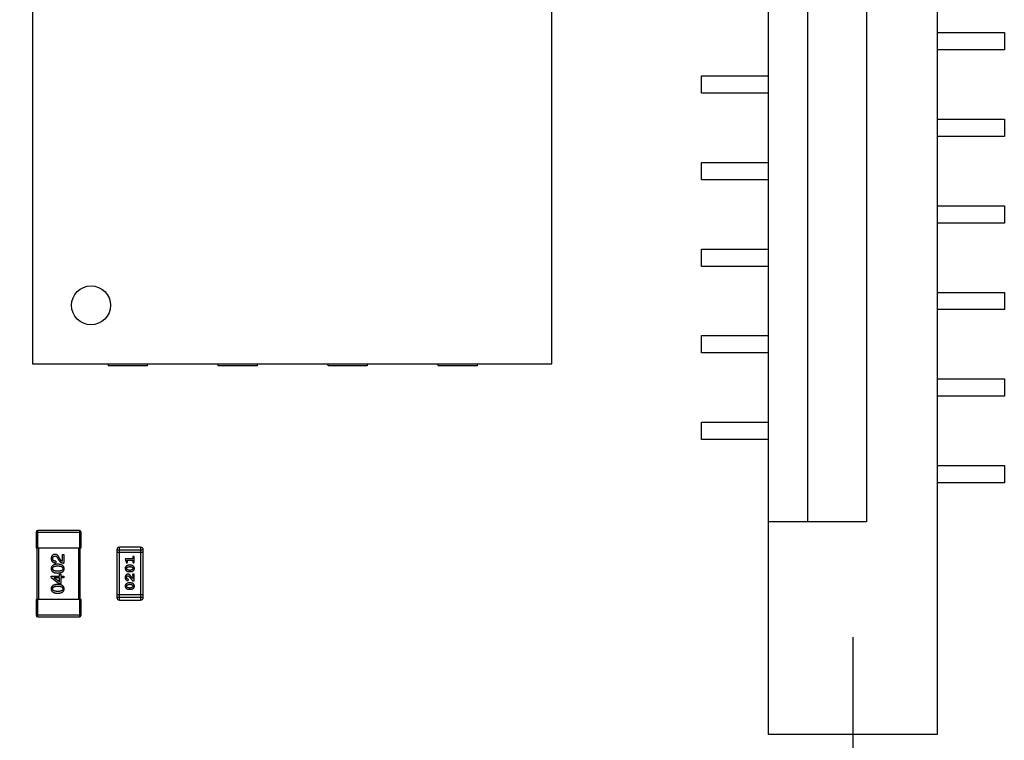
# Model space of a CAD drawing. Header units: millimetres. Extents: x 563 to 681, y 173 to 284.
# Tile 140 of 167: x 636.81 to 648.18, y 246.51 to 254.83. Entities that reach past the tile are written whole.
import ezdxf

# ---------------------------------------------------------------- set-up
doc = ezdxf.new("R2010")
doc.units = ezdxf.units.MM
doc.header["$LTSCALE"] = 30.734
doc.header["$PDMODE"] = 3
doc.header["$PDSIZE"] = 0.3125
doc.layers.get('0').update_dxf_attribs({"linetype": 'CONTINUOUS'})
doc.layers.get('Defpoints').update_dxf_attribs({"linetype": 'CONTINUOUS'})
doc.layers.add('dim', color=6, linetype='CONTINUOUS', lineweight=9)
doc.styles.add('Verdana', font='verdana.ttf', dxfattribs={"height": 2.5})
doc.dimstyles.new('aaaaaaaa 3.0', dxfattribs={"dimtxt": 2.5, "dimasz": 1.5, "dimexe": 1.25, "dimexo": 0.625, "dimtad": 1, "dimdec": 1, "dimzin": 9, "dimdsep": 46, "dimtxsty": 'Verdana', "dimcen": 0, "dimazin": 0, "dimtfac": 1, "dimtofl": 0, "dimtmove": 0, "dimatfit": 3, "dimfxl": 1, "dimlwd": 25, "dimlwe": 25, "dimarcsym": 0})

# ---------------------------------------------------------------- blocks, each defined once
blk = doc.blocks.new('*D26')
at = {"layer": 'Defpoints', "color": 0}
for p in [(632.68, 248.392), (646.431, 248.327), (646.431, 233.318)]:
    blk.add_point(p, dxfattribs=at)
at = {"layer": 'dim', "color": 0, "lineweight": 25}
for p, q in [((632.68, 247.767), (632.68, 232.068)), ((646.431, 247.702), (646.431, 232.068)), ((634.18, 233.318), (644.931, 233.318))]:
    blk.add_line(p, q, dxfattribs=at)
at = {"layer": 'dim', "color": 0}
for points in [[(634.18, 233.568), (634.18, 233.068), (632.68, 233.318)], [(644.931, 233.068), (644.931, 233.568), (646.431, 233.318)]]:
    blk.add_solid(points, dxfattribs=at)
at = {"layer": 'dim', "color": 0, "insert": (639.555, 235.25), "char_height": 2.5, "attachment_point": 5, "style": 'Verdana'}
blk.add_mtext('13.8', dxfattribs=at)

msp = doc.modelspace()

# ---------------------------------------------------------------- linework, layer by layer
at = {"linetype": 'Continuous'}
for p, q in [((645.456, 246.574), (645.456, 263.094)), ((647.406, 263.094), (647.406, 246.574)), ((645.905, 260.634), (645.905, 249.034)), ((646.59, 260.634), (646.59, 249.034)), ((636.955, 258.809), (636.955, 250.859)), ((642.955, 250.859), (642.955, 258.809)), ((647.406, 254.684), (648.181, 254.684)), ((648.181, 254.684), (648.181, 254.484)), ((648.181, 254.484), (647.406, 254.484)), ((644.681, 253.984), (644.681, 254.184)), ((644.681, 254.184), (645.456, 254.184)), ((645.456, 253.984), (644.681, 253.984)), ((647.406, 253.684), (648.181, 253.684)), ((648.181, 253.684), (648.181, 253.484)), ((648.181, 253.484), (647.406, 253.484)), ((644.681, 252.984), (644.681, 253.184)), ((644.681, 253.184), (645.456, 253.184)), ((645.456, 252.984), (644.681, 252.984)), ((647.406, 252.684), (648.181, 252.684)), ((648.181, 252.684), (648.181, 252.484)), ((648.181, 252.484), (647.406, 252.484)), ((644.681, 252.184), (645.456, 252.184)), ((644.681, 251.984), (644.681, 252.184)), ((645.456, 251.984), (644.681, 251.984)), ((647.406, 251.684), (648.181, 251.684)), ((648.181, 251.684), (648.181, 251.484)), ((648.181, 251.484), (647.406, 251.484)), ((644.681, 251.184), (645.456, 251.184)), ((644.681, 250.984), (644.681, 251.184)), ((645.456, 250.984), (644.681, 250.984)), ((636.955, 250.859), (642.955, 250.859)), ((637.83, 250.834), (637.83, 250.859)), ((638.28, 250.834), (637.83, 250.834)), ((638.28, 250.859), (638.28, 250.834)), ((639.1, 250.834), (639.1, 250.859)), ((639.55, 250.834), (639.1, 250.834)), ((639.55, 250.859), (639.55, 250.834)), ((640.37, 250.834), (640.37, 250.859)), ((640.82, 250.834), (640.37, 250.834)), ((640.82, 250.859), (640.82, 250.834)), ((641.64, 250.834), (641.64, 250.859)), ((642.09, 250.834), (641.64, 250.834)), ((642.09, 250.859), (642.09, 250.834)), ((647.406, 250.684), (648.181, 250.684)), ((648.181, 250.684), (648.181, 250.484)), ((648.181, 250.484), (647.406, 250.484)), ((644.681, 250.184), (645.456, 250.184)), ((644.681, 249.984), (644.681, 250.184)), ((645.456, 249.984), (644.681, 249.984)), ((647.406, 249.684), (648.181, 249.684)), ((648.181, 249.684), (648.181, 249.484)), ((648.181, 249.484), (647.406, 249.484)), ((646.59, 249.034), (645.456, 249.034)), ((636.995, 248.914), (636.995, 248.734)), ((636.995, 248.914), (637.515, 248.914)), ((637.015, 248.734), (637.015, 248.934)), ((637.495, 248.934), (637.015, 248.934)), ((637.495, 248.934), (637.495, 248.734)), ((637.515, 248.734), (637.515, 248.914)), ((636.995, 248.734), (637.515, 248.734)), ((637.005, 248.734), (637.005, 248.134)), ((637.025, 248.134), (637.025, 248.734)), ((637.485, 248.734), (637.485, 248.134)), ((637.505, 248.134), (637.505, 248.734)), ((637.928, 248.708), (637.928, 248.16)), ((637.928, 248.708), (638.233, 248.708)), ((638.233, 248.678), (637.928, 248.678)), ((637.958, 248.129), (637.958, 248.739)), ((638.202, 248.739), (637.958, 248.739)), ((638.202, 248.739), (638.202, 248.129)), ((638.233, 248.16), (638.233, 248.708)), ((637.222, 248.578), (637.222, 248.56)), ((637.247, 248.61), (637.258, 248.591)), ((637.272, 248.601), (637.263, 248.617)), ((637.299, 248.577), (637.299, 248.657)), ((637.299, 248.657), (637.317, 248.657)), ((637.317, 248.657), (637.317, 248.556)), ((638.024, 248.605), (638.034, 248.569)), ((638.112, 248.605), (638.024, 248.605)), ((638.051, 248.573), (638.047, 248.588)), ((638.047, 248.588), (638.112, 248.588)), ((638.112, 248.623), (638.112, 248.605)), ((638.112, 248.588), (638.112, 248.571)), ((638.129, 248.571), (638.129, 248.623)), ((638.086, 248.531), (638.068, 248.531)), ((638.068, 248.458), (638.086, 248.458)), ((638.086, 248.514), (638.069, 248.514)), ((638.069, 248.475), (638.086, 248.475)), ((637.169, 248.389), (637.169, 248.405)), ((637.169, 248.405), (637.265, 248.405)), ((637.169, 248.389), (637.263, 248.322)), ((637.198, 248.387), (637.198, 248.386)), ((637.265, 248.387), (637.198, 248.387)), ((637.265, 248.339), (637.198, 248.386)), ((637.281, 248.322), (637.263, 248.322)), ((637.265, 248.405), (637.265, 248.427)), ((637.265, 248.427), (637.281, 248.427)), ((637.265, 248.339), (637.265, 248.387)), ((637.281, 248.427), (637.281, 248.405)), ((637.281, 248.405), (637.317, 248.405)), ((637.281, 248.387), (637.281, 248.322)), ((637.317, 248.387), (637.281, 248.387)), ((637.317, 248.405), (637.317, 248.387)), ((638.086, 248.327), (638.068, 248.327)), ((638.11, 248.351), (638.129, 248.351)), ((638.112, 248.413), (638.112, 248.377)), ((638.129, 248.428), (638.121, 248.428)), ((638.129, 248.351), (638.129, 248.428)), ((638.068, 248.253), (638.086, 248.253)), ((638.086, 248.31), (638.069, 248.31)), ((638.069, 248.27), (638.086, 248.27)), ((636.995, 248.134), (636.995, 247.954)), ((637.515, 248.134), (636.995, 248.134)), ((637.015, 247.934), (637.015, 248.134)), ((637.495, 248.134), (637.495, 247.934)), ((637.515, 247.954), (637.515, 248.134)), ((638.233, 248.19), (637.928, 248.19)), ((638.233, 248.16), (637.928, 248.16)), ((637.958, 248.129), (638.202, 248.129)), ((637.515, 247.954), (636.995, 247.954)), ((637.015, 247.934), (637.495, 247.934)), ((647.406, 246.574), (645.456, 246.574))]:
    msp.add_line(p, q, dxfattribs=at)
msp.add_circle((637.63, 251.534), 0.225, dxfattribs=at)
for centre, radius, start, end in [((637.015, 248.914), 0.02, 90, 180), ((637.495, 248.914), 0.02, 0, 90), ((637.958, 248.708), 0.0305, 90, 180), ((638.202, 248.708), 0.0305, 0, 90), ((637.958, 248.16), 0.0305, 180, 270), ((638.202, 248.16), 0.0305, 270, 0), ((637.015, 247.954), 0.02, 180, 270), ((637.495, 247.954), 0.02, 270, 0)]:
    msp.add_arc(centre, radius, start, end, dxfattribs=at)
for points, knots in [([(637.213, 248.657), (637.212, 248.657), (637.208, 248.657), (637.204, 248.656), (637.199, 248.655), (637.195, 248.653), (637.191, 248.652), (637.188, 248.649), (637.184, 248.647), (637.181, 248.644), (637.179, 248.641), (637.176, 248.638), (637.174, 248.634), (637.173, 248.63), (637.171, 248.625), (637.17, 248.621), (637.17, 248.616), (637.169, 248.612), (637.169, 248.61)], [0, 0, 0, 0, 0.070688, 0.137741, 0.201612, 0.262778, 0.321223, 0.378455, 0.434411, 0.490146, 0.546362, 0.603392, 0.662208, 0.723401, 0.787372, 0.85442, 0.925153, 1, 1, 1, 1]), ([(637.169, 248.61), (637.169, 248.608), (637.169, 248.604), (637.17, 248.599), (637.171, 248.593), (637.173, 248.588), (637.175, 248.584), (637.177, 248.58), (637.18, 248.576), (637.183, 248.573), (637.187, 248.57), (637.191, 248.567), (637.195, 248.565), (637.2, 248.563), (637.205, 248.561), (637.21, 248.56), (637.216, 248.56), (637.22, 248.56), (637.222, 248.56)], [0, 0, 0, 0, 0.07282, 0.141057, 0.2062, 0.267672, 0.326735, 0.383519, 0.439188, 0.494454, 0.549628, 0.605958, 0.66397, 0.72402, 0.787502, 0.854127, 0.925065, 1, 1, 1, 1]), ([(637.186, 248.608), (637.186, 248.609), (637.187, 248.611), (637.187, 248.614), (637.187, 248.617), (637.188, 248.62), (637.189, 248.623), (637.19, 248.625), (637.192, 248.627), (637.193, 248.629), (637.195, 248.631), (637.197, 248.633), (637.199, 248.634), (637.201, 248.635), (637.204, 248.636), (637.207, 248.637), (637.21, 248.637), (637.212, 248.637), (637.213, 248.637)], [0, 0, 0, 0, 0.076112, 0.148436, 0.216883, 0.281466, 0.34298, 0.402356, 0.459881, 0.51546, 0.571111, 0.62658, 0.683162, 0.741007, 0.801404, 0.863825, 0.930544, 1, 1, 1, 1]), ([(637.222, 248.578), (637.221, 248.578), (637.218, 248.579), (637.214, 248.579), (637.21, 248.58), (637.207, 248.58), (637.203, 248.582), (637.2, 248.583), (637.198, 248.584), (637.195, 248.586), (637.193, 248.588), (637.191, 248.59), (637.19, 248.593), (637.189, 248.595), (637.188, 248.598), (637.187, 248.601), (637.186, 248.604), (637.186, 248.607), (637.186, 248.608)], [0, 0, 0, 0, 0.082594, 0.15978, 0.232961, 0.301462, 0.365595, 0.426678, 0.484662, 0.540809, 0.595146, 0.648401, 0.702272, 0.757102, 0.813447, 0.872233, 0.934055, 1, 1, 1, 1]), ([(637.263, 248.617), (637.262, 248.619), (637.26, 248.622), (637.258, 248.627), (637.255, 248.631), (637.253, 248.635), (637.25, 248.639), (637.247, 248.642), (637.244, 248.645), (637.241, 248.648), (637.238, 248.65), (637.235, 248.652), (637.231, 248.654), (637.228, 248.655), (637.224, 248.656), (637.221, 248.657), (637.217, 248.657), (637.215, 248.657), (637.213, 248.657)], [0, 0, 0, 0, 0.082731, 0.161257, 0.236138, 0.307554, 0.375712, 0.440848, 0.502916, 0.562567, 0.619798, 0.675716, 0.73039, 0.78386, 0.837315, 0.890547, 0.944917, 1, 1, 1, 1]), ([(637.213, 248.637), (637.213, 248.637), (637.215, 248.638), (637.217, 248.637), (637.22, 248.637), (637.222, 248.636), (637.224, 248.635), (637.227, 248.634), (637.229, 248.633), (637.231, 248.631), (637.233, 248.63), (637.235, 248.628), (637.237, 248.625), (637.239, 248.623), (637.241, 248.62), (637.243, 248.617), (637.245, 248.614), (637.246, 248.612), (637.247, 248.61)], [0, 0, 0, 0, 0.052237, 0.103888, 0.155485, 0.207395, 0.259864, 0.31356, 0.369176, 0.4266, 0.486836, 0.550048, 0.61567, 0.685271, 0.75824, 0.834614, 0.915635, 1, 1, 1, 1]), ([(637.258, 248.591), (637.259, 248.589), (637.261, 248.587), (637.263, 248.583), (637.266, 248.579), (637.269, 248.576), (637.272, 248.573), (637.275, 248.57), (637.278, 248.567), (637.282, 248.565), (637.286, 248.563), (637.29, 248.561), (637.294, 248.56), (637.298, 248.559), (637.302, 248.558), (637.307, 248.557), (637.312, 248.556), (637.315, 248.556), (637.317, 248.556)], [0, 0, 0, 0, 0.065828, 0.130094, 0.192451, 0.254037, 0.313974, 0.373757, 0.433048, 0.492243, 0.551902, 0.611758, 0.672678, 0.734814, 0.798569, 0.863693, 0.930488, 1, 1, 1, 1]), ([(637.299, 248.577), (637.298, 248.577), (637.296, 248.578), (637.292, 248.579), (637.288, 248.581), (637.285, 248.584), (637.281, 248.588), (637.278, 248.592), (637.275, 248.596), (637.273, 248.6), (637.272, 248.601)], [0, 0, 0, 0, 0.103034, 0.208166, 0.318255, 0.434664, 0.559728, 0.695394, 0.841708, 1, 1, 1, 1]), ([(638.034, 248.569), (638.034, 248.568), (638.034, 248.566), (638.035, 248.564), (638.036, 248.563), (638.037, 248.562), (638.038, 248.561), (638.04, 248.56), (638.041, 248.56), (638.042, 248.56), (638.043, 248.56)], [0, 0, 0, 0, 0.187321, 0.344927, 0.475328, 0.579604, 0.674244, 0.773631, 0.882025, 1, 1, 1, 1]), ([(638.043, 248.56), (638.043, 248.56), (638.045, 248.56), (638.046, 248.56), (638.048, 248.561), (638.049, 248.562), (638.051, 248.563), (638.051, 248.565), (638.052, 248.566), (638.052, 248.567), (638.052, 248.568)], [0, 0, 0, 0, 0.138815, 0.27042, 0.39836, 0.52875, 0.654955, 0.771147, 0.884581, 1, 1, 1, 1]), ([(638.052, 248.568), (638.052, 248.568), (638.052, 248.569), (638.052, 248.57), (638.051, 248.571), (638.051, 248.573), (638.051, 248.573)], [0, 0, 0, 0, 0.183151, 0.413144, 0.682305, 1, 1, 1, 1]), ([(638.12, 248.634), (638.12, 248.634), (638.119, 248.634), (638.117, 248.633), (638.115, 248.632), (638.114, 248.631), (638.113, 248.63), (638.112, 248.628), (638.112, 248.625), (638.112, 248.624), (638.112, 248.623)], [0, 0, 0, 0, 0.11517, 0.223509, 0.328254, 0.438012, 0.553651, 0.682263, 0.830856, 1, 1, 1, 1]), ([(638.112, 248.571), (638.112, 248.57), (638.112, 248.568), (638.112, 248.566), (638.113, 248.564), (638.114, 248.562), (638.115, 248.561), (638.117, 248.56), (638.119, 248.56), (638.12, 248.56), (638.12, 248.56)], [0, 0, 0, 0, 0.169102, 0.317658, 0.446239, 0.563118, 0.671828, 0.776546, 0.884858, 1, 1, 1, 1]), ([(638.129, 248.623), (638.129, 248.624), (638.129, 248.625), (638.129, 248.628), (638.128, 248.63), (638.127, 248.631), (638.125, 248.632), (638.124, 248.633), (638.122, 248.634), (638.121, 248.634), (638.12, 248.634)], [0, 0, 0, 0, 0.169012, 0.317488, 0.445429, 0.560977, 0.67065, 0.776666, 0.88492, 1, 1, 1, 1]), ([(638.12, 248.56), (638.121, 248.56), (638.122, 248.56), (638.124, 248.56), (638.125, 248.561), (638.127, 248.562), (638.128, 248.564), (638.129, 248.566), (638.129, 248.568), (638.129, 248.57), (638.129, 248.571)], [0, 0, 0, 0, 0.115051, 0.223278, 0.329269, 0.437893, 0.554681, 0.682591, 0.83103, 1, 1, 1, 1]), ([(637.245, 248.543), (637.242, 248.543), (637.236, 248.543), (637.228, 248.542), (637.22, 248.541), (637.213, 248.539), (637.206, 248.537), (637.2, 248.535), (637.194, 248.532), (637.189, 248.529), (637.185, 248.526), (637.181, 248.522), (637.177, 248.518), (637.174, 248.513), (637.172, 248.509), (637.171, 248.503), (637.169, 248.498), (637.169, 248.494), (637.169, 248.492)], [0, 0, 0, 0, 0.088475, 0.171606, 0.249595, 0.322626, 0.391327, 0.455765, 0.516374, 0.573675, 0.628522, 0.681161, 0.732559, 0.783563, 0.83504, 0.887639, 0.942585, 1, 1, 1, 1]), ([(637.169, 248.492), (637.169, 248.49), (637.169, 248.486), (637.17, 248.481), (637.172, 248.475), (637.174, 248.47), (637.177, 248.466), (637.18, 248.462), (637.184, 248.458), (637.189, 248.455), (637.194, 248.452), (637.199, 248.449), (637.206, 248.447), (637.212, 248.445), (637.22, 248.443), (637.228, 248.442), (637.236, 248.442), (637.242, 248.441), (637.245, 248.441)], [0, 0, 0, 0, 0.057911, 0.113262, 0.165956, 0.217443, 0.268511, 0.319665, 0.372, 0.426129, 0.483365, 0.543779, 0.607756, 0.676562, 0.749704, 0.827713, 0.911177, 1, 1, 1, 1]), ([(637.186, 248.492), (637.186, 248.493), (637.186, 248.496), (637.187, 248.499), (637.188, 248.503), (637.19, 248.506), (637.192, 248.509), (637.195, 248.511), (637.198, 248.514), (637.201, 248.516), (637.205, 248.517), (637.209, 248.519), (637.214, 248.52), (637.22, 248.521), (637.225, 248.522), (637.232, 248.523), (637.238, 248.523), (637.243, 248.523), (637.245, 248.523)], [0, 0, 0, 0, 0.050604, 0.098688, 0.145699, 0.191791, 0.238625, 0.286717, 0.337546, 0.391814, 0.449755, 0.512106, 0.579685, 0.652048, 0.730262, 0.814146, 0.904281, 1, 1, 1, 1]), ([(637.245, 248.462), (637.243, 248.462), (637.238, 248.462), (637.232, 248.462), (637.225, 248.463), (637.22, 248.464), (637.214, 248.465), (637.209, 248.466), (637.205, 248.468), (637.201, 248.469), (637.198, 248.471), (637.195, 248.474), (637.192, 248.476), (637.19, 248.479), (637.188, 248.482), (637.187, 248.485), (637.186, 248.489), (637.186, 248.491), (637.186, 248.492)], [0, 0, 0, 0, 0.096452, 0.187278, 0.271765, 0.350519, 0.423437, 0.491321, 0.554011, 0.612224, 0.666281, 0.717003, 0.764884, 0.811423, 0.856783, 0.902993, 0.950236, 1, 1, 1, 1]), ([(637.319, 248.492), (637.319, 248.494), (637.319, 248.498), (637.318, 248.504), (637.316, 248.509), (637.314, 248.514), (637.312, 248.518), (637.308, 248.522), (637.305, 248.526), (637.3, 248.53), (637.295, 248.533), (637.29, 248.535), (637.284, 248.537), (637.277, 248.539), (637.27, 248.541), (637.262, 248.542), (637.254, 248.543), (637.248, 248.543), (637.245, 248.543)], [0, 0, 0, 0, 0.059134, 0.115603, 0.169236, 0.221572, 0.273254, 0.32474, 0.377319, 0.431815, 0.488555, 0.548609, 0.612242, 0.680182, 0.75251, 0.829782, 0.91231, 1, 1, 1, 1]), ([(637.245, 248.523), (637.248, 248.523), (637.252, 248.523), (637.259, 248.523), (637.265, 248.522), (637.271, 248.521), (637.276, 248.52), (637.281, 248.519), (637.285, 248.517), (637.289, 248.516), (637.293, 248.514), (637.296, 248.511), (637.298, 248.509), (637.3, 248.506), (637.302, 248.503), (637.303, 248.499), (637.304, 248.496), (637.304, 248.493), (637.304, 248.492)], [0, 0, 0, 0, 0.094834, 0.184067, 0.267029, 0.344713, 0.417334, 0.484367, 0.546941, 0.604717, 0.65953, 0.710539, 0.759381, 0.806382, 0.853027, 0.900623, 0.949121, 1, 1, 1, 1]), ([(637.304, 248.492), (637.304, 248.491), (637.304, 248.489), (637.304, 248.485), (637.302, 248.482), (637.301, 248.479), (637.299, 248.476), (637.296, 248.474), (637.293, 248.471), (637.29, 248.469), (637.286, 248.468), (637.281, 248.466), (637.276, 248.465), (637.271, 248.464), (637.265, 248.463), (637.259, 248.462), (637.252, 248.462), (637.248, 248.462), (637.245, 248.462)], [0, 0, 0, 0, 0.049766, 0.097012, 0.143225, 0.188786, 0.235079, 0.282962, 0.333687, 0.387747, 0.445963, 0.508657, 0.576545, 0.649868, 0.72822, 0.812712, 0.903543, 1, 1, 1, 1]), ([(637.245, 248.441), (637.248, 248.441), (637.254, 248.442), (637.262, 248.442), (637.27, 248.443), (637.277, 248.445), (637.284, 248.447), (637.29, 248.449), (637.295, 248.452), (637.3, 248.455), (637.305, 248.458), (637.308, 248.462), (637.312, 248.466), (637.314, 248.47), (637.316, 248.475), (637.318, 248.481), (637.319, 248.486), (637.319, 248.49), (637.319, 248.492)], [0, 0, 0, 0, 0.087693, 0.170223, 0.247496, 0.319826, 0.387768, 0.451403, 0.511459, 0.568358, 0.622671, 0.675251, 0.726739, 0.778422, 0.830759, 0.884394, 0.940865, 1, 1, 1, 1]), ([(638.068, 248.531), (638.067, 248.531), (638.065, 248.531), (638.062, 248.531), (638.059, 248.531), (638.056, 248.53), (638.053, 248.529), (638.05, 248.528), (638.047, 248.527), (638.044, 248.525), (638.041, 248.523), (638.038, 248.522), (638.036, 248.52), (638.034, 248.519), (638.032, 248.517), (638.031, 248.515), (638.029, 248.513), (638.028, 248.511), (638.026, 248.508), (638.025, 248.504), (638.024, 248.499), (638.024, 248.496), (638.024, 248.494)], [0, 0, 0, 0, 0.049855, 0.099516, 0.148482, 0.19758, 0.246804, 0.296268, 0.346517, 0.397047, 0.446826, 0.49336, 0.537801, 0.579207, 0.617974, 0.654833, 0.689171, 0.722088, 0.786392, 0.853518, 0.924186, 1, 1, 1, 1]), ([(638.024, 248.494), (638.024, 248.493), (638.024, 248.49), (638.025, 248.486), (638.026, 248.482), (638.027, 248.479), (638.029, 248.475), (638.032, 248.472), (638.035, 248.469), (638.038, 248.467), (638.042, 248.465), (638.045, 248.463), (638.049, 248.461), (638.053, 248.46), (638.057, 248.459), (638.061, 248.458), (638.064, 248.458), (638.067, 248.458), (638.068, 248.458)], [0, 0, 0, 0, 0.06692, 0.130834, 0.19258, 0.252759, 0.312631, 0.373411, 0.436359, 0.501894, 0.568244, 0.632472, 0.69556, 0.757163, 0.818592, 0.878885, 0.939235, 1, 1, 1, 1]), ([(638.041, 248.494), (638.041, 248.495), (638.041, 248.496), (638.041, 248.498), (638.042, 248.5), (638.042, 248.501), (638.043, 248.503), (638.044, 248.504), (638.045, 248.505), (638.046, 248.506), (638.046, 248.507)], [0, 0, 0, 0, 0.138115, 0.270177, 0.397547, 0.520057, 0.63869, 0.757499, 0.878226, 1, 1, 1, 1]), ([(638.047, 248.482), (638.046, 248.483), (638.045, 248.483), (638.044, 248.485), (638.043, 248.486), (638.042, 248.488), (638.042, 248.489), (638.041, 248.491), (638.041, 248.493), (638.041, 248.494), (638.041, 248.494)], [0, 0, 0, 0, 0.13042, 0.256046, 0.378133, 0.498725, 0.620452, 0.742761, 0.869406, 1, 1, 1, 1]), ([(638.046, 248.507), (638.047, 248.507), (638.049, 248.508), (638.051, 248.51), (638.054, 248.511), (638.057, 248.512), (638.059, 248.513), (638.062, 248.514), (638.065, 248.514), (638.068, 248.514), (638.069, 248.514)], [0, 0, 0, 0, 0.125331, 0.248948, 0.371201, 0.494032, 0.616811, 0.742104, 0.868849, 1, 1, 1, 1]), ([(638.069, 248.475), (638.068, 248.475), (638.065, 248.475), (638.062, 248.475), (638.059, 248.476), (638.057, 248.477), (638.054, 248.478), (638.051, 248.479), (638.049, 248.48), (638.048, 248.482), (638.047, 248.482)], [0, 0, 0, 0, 0.135446, 0.266257, 0.393419, 0.517936, 0.639137, 0.758785, 0.879345, 1, 1, 1, 1]), ([(638.131, 248.495), (638.131, 248.496), (638.131, 248.499), (638.13, 248.503), (638.129, 248.507), (638.127, 248.51), (638.125, 248.514), (638.123, 248.517), (638.12, 248.52), (638.116, 248.522), (638.113, 248.524), (638.109, 248.526), (638.105, 248.528), (638.102, 248.529), (638.098, 248.53), (638.094, 248.531), (638.09, 248.531), (638.087, 248.531), (638.086, 248.531)], [0, 0, 0, 0, 0.067217, 0.131051, 0.19272, 0.252824, 0.312745, 0.373449, 0.436041, 0.501494, 0.567761, 0.632087, 0.695096, 0.757109, 0.817993, 0.878657, 0.939311, 1, 1, 1, 1]), ([(638.086, 248.514), (638.087, 248.514), (638.089, 248.514), (638.092, 248.514), (638.095, 248.513), (638.098, 248.512), (638.1, 248.511), (638.103, 248.51), (638.105, 248.509), (638.107, 248.507), (638.108, 248.507)], [0, 0, 0, 0, 0.135449, 0.266263, 0.393429, 0.516942, 0.639128, 0.758779, 0.879341, 1, 1, 1, 1]), ([(638.086, 248.458), (638.087, 248.458), (638.089, 248.458), (638.092, 248.458), (638.096, 248.458), (638.099, 248.459), (638.102, 248.46), (638.105, 248.461), (638.108, 248.462), (638.111, 248.464), (638.113, 248.465), (638.116, 248.467), (638.118, 248.469), (638.12, 248.47), (638.122, 248.472), (638.124, 248.474), (638.125, 248.475), (638.127, 248.478), (638.128, 248.481), (638.13, 248.485), (638.131, 248.49), (638.131, 248.493), (638.131, 248.495)], [0, 0, 0, 0, 0.049886, 0.09882, 0.148132, 0.19689, 0.246038, 0.295176, 0.345305, 0.395692, 0.445312, 0.491875, 0.535813, 0.577009, 0.616081, 0.652689, 0.687585, 0.720206, 0.785062, 0.85223, 0.923759, 1, 1, 1, 1]), ([(638.108, 248.482), (638.107, 248.482), (638.106, 248.481), (638.103, 248.479), (638.101, 248.478), (638.098, 248.477), (638.095, 248.476), (638.092, 248.475), (638.089, 248.475), (638.087, 248.475), (638.086, 248.475)], [0, 0, 0, 0, 0.124927, 0.248361, 0.370889, 0.492583, 0.61616, 0.741472, 0.869044, 1, 1, 1, 1]), ([(638.108, 248.507), (638.108, 248.507), (638.109, 248.506), (638.11, 248.504), (638.111, 248.503), (638.112, 248.501), (638.113, 248.5), (638.113, 248.498), (638.113, 248.496), (638.113, 248.495), (638.113, 248.495)], [0, 0, 0, 0, 0.129853, 0.25607, 0.380154, 0.49978, 0.62208, 0.743277, 0.868791, 1, 1, 1, 1]), ([(638.113, 248.495), (638.113, 248.494), (638.113, 248.493), (638.113, 248.491), (638.113, 248.489), (638.112, 248.488), (638.111, 248.486), (638.11, 248.485), (638.109, 248.484), (638.109, 248.483), (638.108, 248.482)], [0, 0, 0, 0, 0.139844, 0.271849, 0.399162, 0.521619, 0.6402, 0.758957, 0.87828, 1, 1, 1, 1]), ([(638.056, 248.428), (638.055, 248.428), (638.053, 248.428), (638.05, 248.427), (638.047, 248.426), (638.044, 248.425), (638.041, 248.424), (638.038, 248.422), (638.036, 248.42), (638.033, 248.417), (638.031, 248.415), (638.029, 248.412), (638.027, 248.409), (638.026, 248.406), (638.025, 248.402), (638.024, 248.399), (638.024, 248.395), (638.024, 248.392), (638.024, 248.391)], [0, 0, 0, 0, 0.060981, 0.120256, 0.178148, 0.236115, 0.293993, 0.352864, 0.413358, 0.476056, 0.539296, 0.602396, 0.665116, 0.728325, 0.792919, 0.859317, 0.928302, 1, 1, 1, 1]), ([(638.024, 248.391), (638.024, 248.389), (638.024, 248.386), (638.025, 248.381), (638.026, 248.376), (638.028, 248.372), (638.031, 248.368), (638.033, 248.364), (638.037, 248.361), (638.04, 248.358), (638.044, 248.356), (638.047, 248.355), (638.05, 248.354), (638.052, 248.354), (638.053, 248.354)], [0, 0, 0, 0, 0.098286, 0.193983, 0.289056, 0.384352, 0.477435, 0.566197, 0.652355, 0.737986, 0.818188, 0.887401, 0.94802, 1, 1, 1, 1]), ([(638.068, 248.327), (638.067, 248.327), (638.065, 248.327), (638.062, 248.327), (638.059, 248.326), (638.056, 248.325), (638.053, 248.324), (638.05, 248.323), (638.047, 248.322), (638.044, 248.321), (638.041, 248.319), (638.038, 248.317), (638.036, 248.316), (638.034, 248.314), (638.032, 248.312), (638.031, 248.311), (638.029, 248.309), (638.028, 248.307), (638.026, 248.303), (638.025, 248.299), (638.024, 248.295), (638.024, 248.291), (638.024, 248.29)], [0, 0, 0, 0, 0.049855, 0.099516, 0.148482, 0.19758, 0.246804, 0.296268, 0.346517, 0.397047, 0.446826, 0.49336, 0.537801, 0.579207, 0.617974, 0.654833, 0.689171, 0.722088, 0.786392, 0.853518, 0.924186, 1, 1, 1, 1]), ([(638.041, 248.391), (638.041, 248.392), (638.041, 248.395), (638.042, 248.399), (638.043, 248.402), (638.045, 248.405), (638.048, 248.407), (638.05, 248.409), (638.053, 248.41), (638.055, 248.41), (638.056, 248.41)], [0, 0, 0, 0, 0.156344, 0.299348, 0.4327, 0.561, 0.682299, 0.791883, 0.89611, 1, 1, 1, 1]), ([(638.046, 248.376), (638.046, 248.376), (638.045, 248.377), (638.044, 248.379), (638.043, 248.381), (638.042, 248.383), (638.042, 248.385), (638.041, 248.387), (638.041, 248.389), (638.041, 248.39), (638.041, 248.391)], [0, 0, 0, 0, 0.121873, 0.243139, 0.363336, 0.485133, 0.607572, 0.734701, 0.864814, 1, 1, 1, 1]), ([(638.055, 248.371), (638.054, 248.371), (638.052, 248.372), (638.05, 248.373), (638.048, 248.374), (638.047, 248.375), (638.046, 248.376)], [0, 0, 0, 0, 0.285518, 0.544185, 0.781367, 1, 1, 1, 1]), ([(638.053, 248.354), (638.054, 248.354), (638.055, 248.354), (638.056, 248.354), (638.058, 248.355), (638.059, 248.356), (638.06, 248.358), (638.061, 248.359), (638.061, 248.361), (638.061, 248.362), (638.061, 248.363)], [0, 0, 0, 0, 0.120856, 0.239483, 0.360995, 0.490166, 0.620982, 0.746416, 0.870253, 1, 1, 1, 1]), ([(638.061, 248.363), (638.061, 248.363), (638.061, 248.364), (638.061, 248.365), (638.061, 248.367), (638.06, 248.368), (638.059, 248.369), (638.058, 248.37), (638.057, 248.37), (638.055, 248.371), (638.055, 248.371)], [0, 0, 0, 0, 0.127347, 0.246131, 0.359406, 0.470543, 0.586092, 0.711469, 0.847022, 1, 1, 1, 1]), ([(638.085, 248.411), (638.084, 248.412), (638.083, 248.413), (638.08, 248.416), (638.078, 248.418), (638.076, 248.42), (638.074, 248.421), (638.073, 248.423), (638.071, 248.424), (638.069, 248.425), (638.066, 248.426), (638.063, 248.427), (638.06, 248.428), (638.058, 248.428), (638.056, 248.428)], [0, 0, 0, 0, 0.103002, 0.197728, 0.285279, 0.365235, 0.437224, 0.502446, 0.560545, 0.611446, 0.707576, 0.80349, 0.900532, 1, 1, 1, 1]), ([(638.056, 248.41), (638.056, 248.41), (638.058, 248.41), (638.06, 248.409), (638.063, 248.408), (638.064, 248.406), (638.065, 248.406)], [0, 0, 0, 0, 0.212836, 0.442809, 0.70317, 1, 1, 1, 1]), ([(638.065, 248.406), (638.066, 248.405), (638.067, 248.404), (638.068, 248.403), (638.07, 248.401), (638.072, 248.399), (638.074, 248.396), (638.076, 248.393), (638.079, 248.39), (638.082, 248.387), (638.085, 248.383), (638.088, 248.38), (638.091, 248.375), (638.094, 248.371), (638.098, 248.366), (638.102, 248.361), (638.106, 248.356), (638.109, 248.352), (638.11, 248.351)], [0, 0, 0, 0, 0.026647, 0.057942, 0.094152, 0.134806, 0.180631, 0.231142, 0.286385, 0.346321, 0.411439, 0.481035, 0.555329, 0.634592, 0.718826, 0.807759, 0.901393, 1, 1, 1, 1]), ([(638.112, 248.377), (638.11, 248.379), (638.107, 248.383), (638.103, 248.389), (638.099, 248.394), (638.095, 248.398), (638.092, 248.402), (638.089, 248.405), (638.087, 248.408), (638.085, 248.41), (638.085, 248.411)], [0, 0, 0, 0, 0.176662, 0.337826, 0.484741, 0.617764, 0.73494, 0.837793, 0.926412, 1, 1, 1, 1]), ([(638.131, 248.29), (638.131, 248.292), (638.131, 248.294), (638.13, 248.298), (638.129, 248.302), (638.127, 248.306), (638.125, 248.309), (638.123, 248.312), (638.12, 248.315), (638.116, 248.317), (638.113, 248.32), (638.109, 248.322), (638.105, 248.323), (638.102, 248.325), (638.098, 248.326), (638.094, 248.326), (638.09, 248.327), (638.087, 248.327), (638.086, 248.327)], [0, 0, 0, 0, 0.067217, 0.131051, 0.19272, 0.252824, 0.312745, 0.373449, 0.436041, 0.501494, 0.567761, 0.632087, 0.695096, 0.757109, 0.817993, 0.878657, 0.939311, 1, 1, 1, 1]), ([(638.121, 248.428), (638.12, 248.428), (638.118, 248.428), (638.115, 248.427), (638.113, 248.426), (638.112, 248.425), (638.11, 248.424), (638.109, 248.423), (638.109, 248.421), (638.109, 248.42), (638.109, 248.419)], [0, 0, 0, 0, 0.1844, 0.34094, 0.473574, 0.586824, 0.690029, 0.789175, 0.890445, 1, 1, 1, 1]), ([(638.109, 248.419), (638.109, 248.419), (638.109, 248.418), (638.109, 248.416), (638.11, 248.415), (638.111, 248.414), (638.112, 248.413)], [0, 0, 0, 0, 0.20611, 0.432681, 0.695597, 1, 1, 1, 1]), ([(637.245, 248.31), (637.242, 248.31), (637.236, 248.309), (637.228, 248.309), (637.22, 248.307), (637.213, 248.306), (637.206, 248.304), (637.2, 248.302), (637.194, 248.299), (637.189, 248.296), (637.185, 248.293), (637.181, 248.289), (637.177, 248.285), (637.174, 248.28), (637.172, 248.275), (637.171, 248.27), (637.169, 248.265), (637.169, 248.261), (637.169, 248.259)], [0, 0, 0, 0, 0.088475, 0.171606, 0.249595, 0.322626, 0.391327, 0.455765, 0.516374, 0.573675, 0.628522, 0.681161, 0.732559, 0.783563, 0.83504, 0.887639, 0.942585, 1, 1, 1, 1]), ([(637.169, 248.259), (637.169, 248.257), (637.169, 248.253), (637.17, 248.247), (637.172, 248.242), (637.174, 248.237), (637.177, 248.233), (637.18, 248.229), (637.184, 248.225), (637.189, 248.222), (637.194, 248.219), (637.199, 248.216), (637.206, 248.214), (637.212, 248.212), (637.22, 248.21), (637.228, 248.209), (637.236, 248.208), (637.242, 248.208), (637.245, 248.208)], [0, 0, 0, 0, 0.057911, 0.113262, 0.165956, 0.217443, 0.268511, 0.319665, 0.372, 0.426129, 0.483365, 0.543779, 0.607756, 0.676562, 0.749704, 0.827713, 0.911177, 1, 1, 1, 1]), ([(637.186, 248.259), (637.186, 248.26), (637.186, 248.263), (637.187, 248.266), (637.188, 248.27), (637.19, 248.273), (637.192, 248.275), (637.195, 248.278), (637.198, 248.28), (637.201, 248.282), (637.205, 248.284), (637.209, 248.286), (637.214, 248.287), (637.22, 248.288), (637.225, 248.289), (637.232, 248.29), (637.238, 248.29), (637.243, 248.29), (637.245, 248.29)], [0, 0, 0, 0, 0.050604, 0.098688, 0.145699, 0.191791, 0.238625, 0.286717, 0.337546, 0.391814, 0.449755, 0.512106, 0.579685, 0.652048, 0.730262, 0.814146, 0.904281, 1, 1, 1, 1]), ([(637.245, 248.229), (637.243, 248.229), (637.238, 248.229), (637.232, 248.229), (637.225, 248.23), (637.22, 248.23), (637.214, 248.232), (637.209, 248.233), (637.205, 248.234), (637.201, 248.236), (637.198, 248.238), (637.195, 248.24), (637.192, 248.243), (637.19, 248.246), (637.188, 248.249), (637.187, 248.252), (637.186, 248.255), (637.186, 248.258), (637.186, 248.259)], [0, 0, 0, 0, 0.096452, 0.187278, 0.271765, 0.350519, 0.423437, 0.491321, 0.554011, 0.612224, 0.666281, 0.717003, 0.764884, 0.811423, 0.856783, 0.902993, 0.950236, 1, 1, 1, 1]), ([(637.319, 248.259), (637.319, 248.261), (637.319, 248.265), (637.318, 248.27), (637.316, 248.276), (637.314, 248.281), (637.312, 248.285), (637.308, 248.289), (637.305, 248.293), (637.3, 248.296), (637.295, 248.299), (637.29, 248.302), (637.284, 248.304), (637.277, 248.306), (637.27, 248.308), (637.262, 248.309), (637.254, 248.31), (637.248, 248.31), (637.245, 248.31)], [0, 0, 0, 0, 0.059134, 0.115603, 0.169236, 0.221572, 0.273254, 0.32474, 0.377319, 0.431815, 0.488555, 0.548609, 0.612242, 0.680182, 0.75251, 0.829782, 0.91231, 1, 1, 1, 1]), ([(637.245, 248.29), (637.248, 248.29), (637.252, 248.29), (637.259, 248.29), (637.265, 248.289), (637.271, 248.288), (637.276, 248.287), (637.281, 248.286), (637.285, 248.284), (637.289, 248.282), (637.293, 248.28), (637.296, 248.278), (637.298, 248.275), (637.3, 248.273), (637.302, 248.27), (637.303, 248.266), (637.304, 248.263), (637.304, 248.26), (637.304, 248.259)], [0, 0, 0, 0, 0.094834, 0.184067, 0.267029, 0.344713, 0.417334, 0.484367, 0.546941, 0.604717, 0.65953, 0.710539, 0.759381, 0.806382, 0.853027, 0.900623, 0.949121, 1, 1, 1, 1]), ([(637.245, 248.208), (637.248, 248.208), (637.254, 248.208), (637.262, 248.209), (637.27, 248.21), (637.277, 248.212), (637.284, 248.214), (637.29, 248.216), (637.295, 248.219), (637.3, 248.222), (637.305, 248.225), (637.308, 248.229), (637.312, 248.233), (637.314, 248.237), (637.316, 248.242), (637.318, 248.247), (637.319, 248.253), (637.319, 248.257), (637.319, 248.259)], [0, 0, 0, 0, 0.087693, 0.170223, 0.247496, 0.319826, 0.387768, 0.451403, 0.511459, 0.568358, 0.622671, 0.675251, 0.726739, 0.778422, 0.830759, 0.884394, 0.940865, 1, 1, 1, 1]), ([(637.304, 248.259), (637.304, 248.258), (637.304, 248.255), (637.304, 248.252), (637.302, 248.249), (637.301, 248.246), (637.299, 248.243), (637.296, 248.24), (637.293, 248.238), (637.29, 248.236), (637.286, 248.234), (637.281, 248.233), (637.276, 248.232), (637.271, 248.23), (637.265, 248.23), (637.259, 248.229), (637.252, 248.229), (637.248, 248.229), (637.245, 248.229)], [0, 0, 0, 0, 0.049766, 0.097012, 0.143225, 0.188786, 0.235079, 0.282962, 0.333687, 0.387747, 0.445963, 0.508657, 0.576545, 0.649868, 0.72822, 0.812712, 0.903543, 1, 1, 1, 1]), ([(638.024, 248.29), (638.024, 248.288), (638.024, 248.286), (638.025, 248.281), (638.026, 248.278), (638.027, 248.274), (638.029, 248.271), (638.032, 248.268), (638.035, 248.265), (638.038, 248.262), (638.042, 248.26), (638.045, 248.258), (638.049, 248.257), (638.053, 248.255), (638.057, 248.254), (638.061, 248.254), (638.064, 248.253), (638.067, 248.253), (638.068, 248.253)], [0, 0, 0, 0, 0.06692, 0.130834, 0.19258, 0.252759, 0.312631, 0.373411, 0.436359, 0.501894, 0.568244, 0.632472, 0.69556, 0.757163, 0.818592, 0.878885, 0.939235, 1, 1, 1, 1]), ([(638.041, 248.29), (638.041, 248.291), (638.041, 248.292), (638.041, 248.294), (638.042, 248.295), (638.042, 248.297), (638.043, 248.298), (638.044, 248.3), (638.045, 248.301), (638.046, 248.302), (638.046, 248.302)], [0, 0, 0, 0, 0.138115, 0.270177, 0.397547, 0.520057, 0.63869, 0.757499, 0.878226, 1, 1, 1, 1]), ([(638.047, 248.278), (638.046, 248.278), (638.045, 248.279), (638.044, 248.28), (638.043, 248.282), (638.042, 248.283), (638.042, 248.285), (638.041, 248.286), (638.041, 248.288), (638.041, 248.289), (638.041, 248.29)], [0, 0, 0, 0, 0.13042, 0.256046, 0.378133, 0.498725, 0.620452, 0.742761, 0.869406, 1, 1, 1, 1]), ([(638.046, 248.302), (638.047, 248.303), (638.049, 248.304), (638.051, 248.305), (638.054, 248.307), (638.057, 248.308), (638.059, 248.309), (638.062, 248.309), (638.065, 248.31), (638.068, 248.31), (638.069, 248.31)], [0, 0, 0, 0, 0.125331, 0.248948, 0.371201, 0.494032, 0.616811, 0.742104, 0.868849, 1, 1, 1, 1]), ([(638.069, 248.27), (638.068, 248.27), (638.065, 248.27), (638.062, 248.271), (638.059, 248.271), (638.057, 248.272), (638.054, 248.273), (638.051, 248.274), (638.049, 248.276), (638.048, 248.277), (638.047, 248.278)], [0, 0, 0, 0, 0.135446, 0.266257, 0.393419, 0.517936, 0.639137, 0.758785, 0.879345, 1, 1, 1, 1]), ([(638.086, 248.31), (638.087, 248.31), (638.089, 248.31), (638.092, 248.309), (638.095, 248.309), (638.098, 248.308), (638.1, 248.307), (638.103, 248.306), (638.105, 248.304), (638.107, 248.303), (638.108, 248.302)], [0, 0, 0, 0, 0.135449, 0.266263, 0.393429, 0.516942, 0.639128, 0.758779, 0.879341, 1, 1, 1, 1]), ([(638.086, 248.253), (638.087, 248.253), (638.089, 248.253), (638.092, 248.253), (638.096, 248.254), (638.099, 248.255), (638.102, 248.255), (638.105, 248.257), (638.108, 248.258), (638.111, 248.259), (638.113, 248.261), (638.116, 248.263), (638.118, 248.264), (638.12, 248.266), (638.122, 248.267), (638.124, 248.269), (638.125, 248.271), (638.127, 248.273), (638.128, 248.276), (638.13, 248.281), (638.131, 248.285), (638.131, 248.288), (638.131, 248.29)], [0, 0, 0, 0, 0.049886, 0.09882, 0.148132, 0.19689, 0.246038, 0.295176, 0.345305, 0.395692, 0.445312, 0.491875, 0.535813, 0.577009, 0.616081, 0.652689, 0.687585, 0.720206, 0.785062, 0.85223, 0.923759, 1, 1, 1, 1]), ([(638.108, 248.278), (638.107, 248.277), (638.106, 248.276), (638.103, 248.275), (638.101, 248.273), (638.098, 248.272), (638.095, 248.271), (638.092, 248.271), (638.089, 248.27), (638.087, 248.27), (638.086, 248.27)], [0, 0, 0, 0, 0.124927, 0.248361, 0.370889, 0.492583, 0.61616, 0.741472, 0.869044, 1, 1, 1, 1]), ([(638.108, 248.302), (638.108, 248.302), (638.109, 248.301), (638.11, 248.3), (638.111, 248.298), (638.112, 248.297), (638.113, 248.295), (638.113, 248.294), (638.113, 248.292), (638.113, 248.291), (638.113, 248.29)], [0, 0, 0, 0, 0.129853, 0.25607, 0.380154, 0.49978, 0.62208, 0.743277, 0.868791, 1, 1, 1, 1]), ([(638.113, 248.29), (638.113, 248.289), (638.113, 248.288), (638.113, 248.286), (638.113, 248.285), (638.112, 248.283), (638.111, 248.282), (638.11, 248.28), (638.109, 248.279), (638.109, 248.278), (638.108, 248.278)], [0, 0, 0, 0, 0.139844, 0.271849, 0.399162, 0.521619, 0.6402, 0.758957, 0.87828, 1, 1, 1, 1])]:
    msp.add_open_spline(points, degree=3, knots=knots, dxfattribs=at)

# ---------------------------------------------------------------- dimensions: what is measured, and where the dimension line sits
at = {"layer": 'dim'}
dim = msp.add_linear_dim(base=(646.431, 233.318), p1=(632.68, 248.392), p2=(646.431, 248.327), dimstyle='aaaaaaaa 3.0', dxfattribs=at)
dim.commit()
dim.dimension.update_dxf_attribs({"geometry": '*D26', "text_midpoint": (639.555, 235.25)})

doc.saveas('drawing.dxf')
